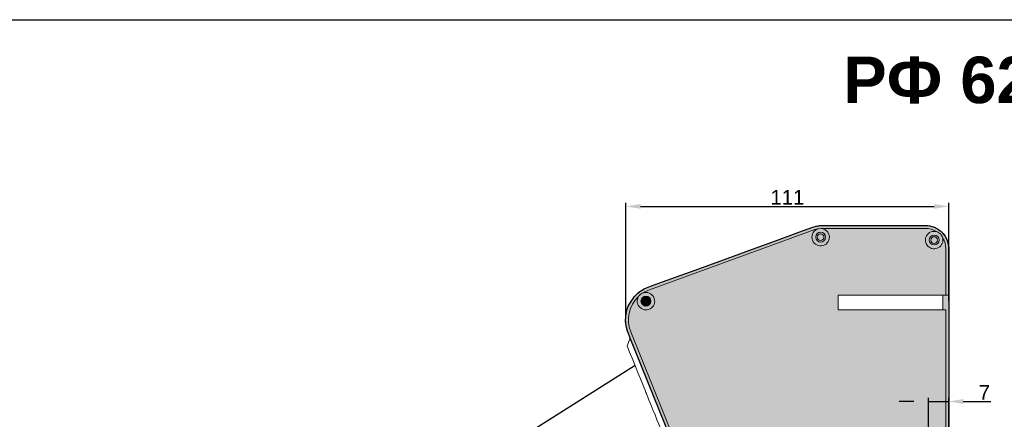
# Model space of a CAD drawing. Header units: millimetres. Extents: x 1690 to 10670, y 1931 to 4673.
# Tile 32 of 48: x 5072 to 5410, y 3459 to 3596. Entities that reach past the tile are written whole.
import ezdxf

# ---------------------------------------------------------------- set-up
doc = ezdxf.new("R2010")
doc.units = ezdxf.units.MM
doc.styles.get("Standard").update_dxf_attribs({"font": 'arial.ttf'})
doc.dimstyles.new('ISO-25', dxfattribs={"dimtxt": 2.5, "dimasz": 2.5, "dimexe": 1.25, "dimexo": 0.625, "dimtad": 1, "dimdec": 0, "dimtxsty": 'Standard', "dimcen": 2.5, "dimadec": 0, "dimazin": 0, "dimtfac": 1, "dimtdec": 0, "dimtmove": 0, "dimatfit": 3, "dimfxl": 0, "dimarcsym": 0})

# ---------------------------------------------------------------- blocks, each defined once
blk = doc.blocks.new('*D62')
at = {"color": 0, "lineweight": -2, "transparency": 16777216}
for p, q in [((5280.016167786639, 3495.754712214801), (5280.016167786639, 3533.493590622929)), ((5285.016167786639, 3532.243590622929), (5385.868584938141, 3532.243590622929)), ((5390.868584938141, 3499.865704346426), (5390.868584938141, 3533.493590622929))]:
    blk.add_line(p, q, dxfattribs=at)
at = {"color": 0, "transparency": 16777216}
for points in [[(5285.016167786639, 3533.076923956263), (5285.016167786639, 3531.410257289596), (5280.016167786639, 3532.243590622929)], [(5385.868584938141, 3533.076923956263), (5385.868584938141, 3531.410257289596), (5390.868584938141, 3532.243590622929)]]:
    blk.add_solid(points, dxfattribs=at)
at = {"layer": 'Defpoints', "color": 0, "transparency": 16777216}
for p in [(5390.868584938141, 3532.243590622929), (5390.868584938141, 3499.240704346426), (5280.016167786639, 3495.129712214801)]:
    blk.add_point(p, dxfattribs=at)
at = {"color": 0, "transparency": 16777216, "insert": (5335.44237636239, 3535.378822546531), "char_height": 5, "attachment_point": 5}
blk.add_mtext('111', dxfattribs=at)
blk = doc.blocks.new('*D66')
at = {"color": 0, "lineweight": -2, "transparency": 16777216}
for p, q in [((5378.868584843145, 3465.18006719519), (5373.868584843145, 3465.18006719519)), ((5383.868584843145, 3431.303015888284), (5383.868584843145, 3466.43006719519)), ((5383.868584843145, 3465.18006719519), (5390.86858493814, 3465.18006719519)), ((5390.86858493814, 3432.723174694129), (5390.86858493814, 3466.43006719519)), ((5395.86858493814, 3465.18006719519), (5405.355283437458, 3465.18006719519))]:
    blk.add_line(p, q, dxfattribs=at)
at = {"color": 0, "transparency": 16777216}
for points in [[(5378.868584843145, 3466.013400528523), (5378.868584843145, 3464.346733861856), (5383.868584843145, 3465.18006719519)], [(5395.86858493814, 3466.013400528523), (5395.86858493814, 3464.346733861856), (5390.86858493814, 3465.18006719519)]]:
    blk.add_solid(points, dxfattribs=at)
at = {"layer": 'Defpoints', "color": 0, "transparency": 16777216}
for p in [(5390.86858493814, 3465.18006719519), (5383.868584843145, 3430.678015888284), (5390.86858493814, 3432.098174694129)]:
    blk.add_point(p, dxfattribs=at)
at = {"color": 0, "transparency": 16777216, "insert": (5403.111934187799, 3468.30506719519), "char_height": 5, "attachment_point": 5}
blk.add_mtext('7', dxfattribs=at)

msp = doc.modelspace()

# ---------------------------------------------------------------- hatches: boundary and pattern name
h = msp.add_hatch(color=254)
h.dxf.hatch_style = 1
h.paths.add_polyline_path([(5339.868584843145, 3433.678015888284, 1), (5351.868584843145, 3433.678015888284, 1)], flags=16)
h.paths.add_polyline_path([(5389.868584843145, 3448.678015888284), (5389.868584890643, 3496.678021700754), (5388.868584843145, 3496.678021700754), (5352.868586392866, 3496.678021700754), (5352.868586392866, 3501.678016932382), (5388.868584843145, 3501.678016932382), (5389.868584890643, 3501.678016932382), (5389.868584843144, 3517.678015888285, 0.1429844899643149), (5388.769105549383, 3521.444161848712, -3.705678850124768), (5386.634730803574, 3523.578536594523, 0.1429844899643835), (5382.868584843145, 3524.678015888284), (5347.279201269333, 3524.678015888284, 0.008861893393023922), (5347.031126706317, 3524.673618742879), (5347.03106678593, 3524.673612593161, -12.75547899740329), (5346.100928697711, 3524.578137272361, 0.04501443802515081), (5344.88505855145, 3524.255863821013), (5288.096005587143, 3503.58633303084, 0.05385768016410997), (5285.976308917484, 3502.542251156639, -5.505529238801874), (5284.311159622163, 3501.246319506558, 0.3087822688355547), (5281.67209519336, 3489.126554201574), (5310.185178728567, 3418.554198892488), (5310.186810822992, 3418.550159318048, -0.09665535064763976), (5309.966728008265, 3419.678015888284, -1), (5315.966728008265, 3419.678015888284, -0.8237270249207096), (5310.186810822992, 3418.550159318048), (5312.921974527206, 3411.780383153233, -0.0961182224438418), (5313.868581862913, 3406.91929900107), (5313.868584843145, 3320.678015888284, -0.6681783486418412), (5318.989903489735, 3322.799337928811), (5315.540111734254, 3326.506488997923, -0.1768172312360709), (5314.383144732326, 3328.99389048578, 6.180151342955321), (5314.368582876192, 3330.318322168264), (5314.368582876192, 3399.678018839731), (5314.368584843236, 3399.678048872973, -0.8387390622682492), (5326.005012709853, 3401.734877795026), (5348.627355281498, 3339.580508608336, -0.0874886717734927), (5348.868584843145, 3338.212427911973), (5348.868584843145, 3273.678015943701, -0.4141061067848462), (5344.870052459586, 3269.678016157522), (5318.370052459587, 3269.678016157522, -0.4143210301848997), (5314.368584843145, 3273.678015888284), (5314.368584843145, 3286.678015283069, -0.02007202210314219), (5314.381466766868, 3286.998779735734, 2.388440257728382), (5315.71970291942, 3289.675252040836, -0.1829455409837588), (5318.368584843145, 3290.678015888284), (5314.868583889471, 3290.678017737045), (5313.868581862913, 3290.678017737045), (5313.868581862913, 3272.686818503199, -0.2984009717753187), (5306.068584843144, 3260.763319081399, 0.2984468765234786), (5301.86858734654, 3254.341793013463), (5301.86858734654, 3229.674140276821, -2.415787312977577), (5304.869696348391, 3226.678016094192), (5367.868585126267, 3226.678016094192), (5367.868585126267, 3227.678015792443), (5367.868585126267, 3249.675887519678, -0.4142914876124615), (5375.868584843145, 3257.678015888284), (5375.868584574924, 3257.678016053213), (5388.868584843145, 3257.678016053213), (5389.868584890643, 3257.678016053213), (5389.868584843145, 3268.678015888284, -1), (5383.868584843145, 3268.678015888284, -1), (5389.868584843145, 3268.678015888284), (5389.868584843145, 3396.678015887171, -1), (5383.868584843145, 3396.678015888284, -1), (5389.868584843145, 3396.678015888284), (5389.868584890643, 3415.678021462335), (5388.868584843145, 3415.678021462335), (5375.878028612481, 3415.678021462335, -0.414481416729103), (5367.868585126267, 3423.675887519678), (5367.868585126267, 3437.675887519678, -0.4142914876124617), (5375.868584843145, 3445.678015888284), (5375.868584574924, 3445.678022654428), (5386.874956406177, 3445.678022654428, -2.417843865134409)])
h.paths.add_polyline_path([(5383.858732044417, 3439.67801049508), (5386.868584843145, 3439.678015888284, 0.4142135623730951), (5388.868584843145, 3441.678015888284), (5388.868584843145, 3445.678022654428), (5375.868584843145, 3445.678015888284, 0.4142914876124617), (5367.868585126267, 3437.675887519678), (5367.868585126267, 3423.675887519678, 0.414481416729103), (5375.878028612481, 3415.678021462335), (5388.868584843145, 3415.678021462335), (5388.868584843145, 3419.678015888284, 0.4142135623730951), (5386.868584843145, 3421.678015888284), (5383.875716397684, 3421.678018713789, -0.9998488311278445)], flags=17)
h.paths.add_polyline_path([(5386.875190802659, 3437.678021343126), (5383.868584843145, 3437.678015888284, 1.000701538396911), (5383.878402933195, 3423.678022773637), (5386.868584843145, 3423.678015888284, -0.4142135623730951), (5390.868584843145, 3419.678015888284), (5390.868584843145, 3441.678015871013, -0.4137299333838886)], flags=17)
h.paths.add_polyline_path([(5380.568584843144, 3430.678015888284, -1), (5387.168584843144, 3430.678015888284, -1)], flags=16)
h.paths.add_polyline_path([(5386.868584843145, 3423.678015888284), (5383.878386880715, 3423.678022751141, -1.000700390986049), (5383.868584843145, 3437.678015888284), (5386.87519807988, 3437.678021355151, 0.4137294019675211), (5390.868584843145, 3441.678015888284), (5390.86858493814, 3501.678016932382), (5389.868584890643, 3501.678016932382), (5388.868584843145, 3501.678016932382), (5388.868584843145, 3496.678021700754), (5389.868584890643, 3496.678021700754), (5389.868584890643, 3448.67801383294), (5389.868584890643, 3445.678022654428), (5388.868584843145, 3445.678022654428), (5388.868584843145, 3441.678015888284, -0.4142135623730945), (5386.868584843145, 3439.678015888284), (5383.858715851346, 3439.678010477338, 0.9998484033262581), (5383.875724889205, 3421.678018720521), (5386.868584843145, 3421.678015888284, -0.4142135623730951), (5388.868584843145, 3419.678015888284), (5388.868584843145, 3415.678021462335), (5389.868584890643, 3415.678021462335), (5390.86858493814, 3415.678021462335), (5390.868584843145, 3419.678015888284, 0.4142135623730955)])
h.paths.add_polyline_path([(5386.874956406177, 3445.678022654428, 0.4135916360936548), (5389.868584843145, 3448.678015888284, 2.417843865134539)], flags=17)
h.paths.add_polyline_path([(5388.568584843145, 3448.678015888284, -1), (5385.168584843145, 3448.678015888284, -1)], flags=0)
h.paths.add_polyline_path([(5388.018584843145, 3448.678015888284, -1), (5385.718584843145, 3448.678015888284, -1)], flags=0)
h.paths.add_polyline_path([(5389.868584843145, 3448.678015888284, -0.4135916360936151), (5386.874956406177, 3445.678022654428), (5388.868584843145, 3445.678022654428), (5389.868584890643, 3445.678022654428)], flags=17)
h.paths.add_polyline_path([(5385.168584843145, 3448.678015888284, 1), (5388.568584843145, 3448.678015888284, 1)], flags=16)
h.paths.add_polyline_path([(5385.718584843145, 3448.678015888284, 1), (5388.018584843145, 3448.678015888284, 1)], flags=0)
h.paths.add_polyline_path([(5294.990769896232, 3453.492194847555), (5291.085406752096, 3455.149915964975), (5289.231039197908, 3454.400700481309), (5293.695963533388, 3443.349626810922), (5293.747059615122, 3443.223145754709), (5294.148370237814, 3442.22987905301), (5294.281117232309, 3441.901308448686), (5301.967665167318, 3422.876459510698), (5299.757353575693, 3417.669293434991), (5302.723854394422, 3410.326939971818), (5303.061484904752, 3409.491282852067), (5303.309008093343, 3408.878636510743), (5312.868587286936, 3385.217857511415), (5312.868584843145, 3406.910496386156, 0.09646156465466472), (5311.991715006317, 3411.413381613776)], flags=17)
h.paths.add_polyline_path([(5309.966728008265, 3419.678015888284, 0.09665535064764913), (5310.186810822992, 3418.550159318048, 0.8237270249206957), (5315.966728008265, 3419.678015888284, 1)], flags=17)
h.paths.add_polyline_path([(5314.666728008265, 3419.678015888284, -1), (5311.266728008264, 3419.678015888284, -1)], flags=0)
h.paths.add_polyline_path([(5314.116728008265, 3419.678015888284, -1), (5311.816728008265, 3419.678015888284, -1)], flags=0)
h.paths.add_polyline_path([(5326.005012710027, 3401.734877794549, 0.7845060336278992), (5314.419836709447, 3400.46057300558), (5314.419835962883, 3400.460561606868, -5.725141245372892), (5314.368582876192, 3399.037709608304), (5314.368582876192, 3365.318322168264, -6.403188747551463), (5314.368582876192, 3364.037709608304), (5314.368582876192, 3330.318322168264, -6.180151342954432), (5314.383144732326, 3328.99389048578, 0.1768216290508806), (5315.540159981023, 3326.506440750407), (5320.200413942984, 3321.84619087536, 0.198599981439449), (5323.025439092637, 3320.678015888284), (5327.868584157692, 3320.678015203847), (5329.429305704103, 3320.524294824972), (5330.318579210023, 3320.29362529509), (5330.84594511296, 3321.812696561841), (5330.845946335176, 3321.812696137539, -0.414021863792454), (5332.753999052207, 3322.738109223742), (5332.849394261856, 3322.704990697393), (5333.630336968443, 3324.954485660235), (5332.497324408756, 3326.264557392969), (5334.958862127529, 3333.354984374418), (5342.330123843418, 3334.768441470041), (5345.418717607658, 3331.197188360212, -0.5537959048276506), (5348.868584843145, 3330.318328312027), (5348.868584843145, 3338.212427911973, 0.08748867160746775), (5348.6273552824, 3339.580508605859)], flags=17)
h.paths.add_polyline_path([(5326.005012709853, 3401.734877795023), (5348.627354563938, 3339.580510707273), (5348.6273552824, 3339.580508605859), (5326.005012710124, 3401.734877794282, 0.7845060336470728), (5314.419836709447, 3400.460573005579), (5314.419835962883, 3400.460561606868, -5.725141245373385), (5314.368582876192, 3399.037709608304), (5314.368582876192, 3399.678018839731), (5314.368584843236, 3399.678048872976, -0.8387390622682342)], flags=16)
h.paths.add_polyline_path([(5314.368582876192, 3365.318322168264), (5314.368582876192, 3364.037709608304, 6.403188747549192)], flags=16)
h.paths.add_polyline_path([(5317.568584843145, 3364.678015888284, -1), (5315.168584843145, 3364.678015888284, -1)], flags=0)
h.paths.add_polyline_path([(5317.168584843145, 3364.678015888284, -1), (5315.568584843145, 3364.678015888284, -1)], flags=0)
h.paths.add_polyline_path([(5311.266728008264, 3419.678015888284, 1), (5314.666728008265, 3419.678015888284, 1)], flags=16)
h.paths.add_polyline_path([(5311.816728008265, 3419.678015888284, 1), (5314.116728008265, 3419.678015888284, 1)], flags=0)
h.paths.add_polyline_path([(5348.868584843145, 3329.037703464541, -0.3463030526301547), (5346.716345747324, 3327.58354142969), (5344.778306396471, 3322.001044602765), (5343.077245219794, 3321.674865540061), (5342.296301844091, 3319.425371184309), (5342.390781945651, 3319.392569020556, -0.4142112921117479), (5343.315865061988, 3317.483593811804), (5343.315865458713, 3317.483593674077), (5339.609890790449, 3306.80858805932), (5339.441828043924, 3306.866933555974), (5338.946695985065, 3307.038825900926), (5338.098384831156, 3307.333327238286), (5337.67203434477, 3306.105226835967), (5338.260240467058, 3305.901025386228), (5338.773052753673, 3305.722993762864), (5338.947366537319, 3305.662480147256), (5338.422625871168, 3304.150973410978), (5338.248312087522, 3304.211487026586), (5337.735503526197, 3304.389518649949), (5336.91399878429, 3304.674711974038), (5335.868585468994, 3305.037643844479), (5335.868584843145, 3298.678015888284, -0.4140144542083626), (5327.874023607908, 3290.678017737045), (5318.368584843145, 3290.678015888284, 0.1829455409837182), (5315.719702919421, 3289.675252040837, -2.388440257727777), (5314.381466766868, 3286.998779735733, 0.02007198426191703), (5314.368584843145, 3286.678015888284), (5314.368584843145, 3277.318328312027, -6.403124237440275), (5314.368584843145, 3276.037703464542), (5314.368584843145, 3273.678015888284, 0.4143210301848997), (5318.370052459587, 3269.678016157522), (5325.228271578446, 3269.678016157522, -6.403115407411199), (5326.508898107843, 3269.678016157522), (5343.228271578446, 3269.678016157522, -6.403115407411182), (5344.508898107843, 3269.678016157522), (5344.870052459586, 3269.678016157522, 0.4141061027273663), (5348.868584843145, 3273.678015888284), (5348.868584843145, 3287.03770346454, -6.403124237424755), (5348.868584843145, 3288.318328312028)], flags=17)
h.paths.add_polyline_path([(5343.315865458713, 3317.483593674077), (5343.147798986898, 3317.541939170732), (5342.652666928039, 3317.713831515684), (5341.857160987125, 3317.99000218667), (5340.804166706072, 3318.355564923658), (5339.550446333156, 3318.790805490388), (5338.163595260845, 3319.272276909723), (5336.718376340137, 3319.77399900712), (5335.292700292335, 3320.268941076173), (5333.963427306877, 3320.730422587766), (5332.802217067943, 3321.133551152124), (5331.871673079, 3321.456600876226), (5331.221960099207, 3321.682159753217), (5330.888103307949, 3321.798060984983), (5330.845944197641, 3321.812693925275), (5330.318579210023, 3320.29362529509), (5327.139974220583, 3311.137691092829), (5327.515985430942, 3311.00715413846), (5328.165698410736, 3310.781595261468), (5329.096242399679, 3310.458545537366), (5330.257452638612, 3310.055416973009), (5331.586725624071, 3309.593935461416), (5333.012401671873, 3309.098993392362), (5334.45762059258, 3308.597263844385), (5335.844471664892, 3308.115799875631), (5337.098192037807, 3307.6805593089), (5338.151186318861, 3307.314996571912), (5338.946695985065, 3307.038825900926), (5339.441828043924, 3306.866933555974), (5339.609890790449, 3306.80858805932)], flags=16)
edge = h.paths.add_edge_path(flags=16)
edge.add_ellipse((5339.868584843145, 3327.678015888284), major_axis=(4.723454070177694, -1.639811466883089), ratio=0.8000000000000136, start_angle=0, end_angle=180, ccw=False)
edge.add_line((5335.145127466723, 3329.317819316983), (5332.849394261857, 3322.704990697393))
edge.add_line((5332.849394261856, 3322.704990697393), (5333.153795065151, 3322.599311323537))
edge.add_line((5333.153795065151, 3322.599311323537), (5333.83553064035, 3322.362643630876))
edge.add_line((5333.83553064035, 3322.362643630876), (5334.794446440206, 3322.029736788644))
edge.add_line((5334.794446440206, 3322.029736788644), (5335.959422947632, 3321.625304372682))
edge.add_line((5335.959422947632, 3321.625304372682), (5337.244063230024, 3321.179320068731))
edge.add_line((5337.244063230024, 3321.179320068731), (5338.55308553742, 3320.724879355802))
edge.add_line((5338.55308553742, 3320.724879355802), (5339.789405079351, 3320.295673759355))
edge.add_line((5339.789405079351, 3320.295673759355), (5340.861338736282, 3319.92353961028))
edge.add_line((5340.861338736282, 3319.92353961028), (5341.689377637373, 3319.636073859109))
edge.add_line((5341.689377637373, 3319.636073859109), (5342.296302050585, 3319.425371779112))
edge.add_line((5342.296302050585, 3319.425371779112), (5343.077245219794, 3321.674865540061))
edge.add_line((5343.077245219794, 3321.674865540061), (5344.592037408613, 3326.038199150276))
edge = h.paths.add_edge_path(flags=17)
edge.add_ellipse((5339.868584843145, 3327.678015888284), major_axis=(4.723454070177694, -1.639811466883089), ratio=0.8000000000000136, start_angle=0, end_angle=180, ccw=False)
edge.add_line((5335.145126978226, 3329.317817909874), (5332.849394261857, 3322.704990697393))
edge.add_line((5332.849394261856, 3322.704990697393), (5333.153795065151, 3322.599311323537))
edge.add_line((5333.153795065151, 3322.599311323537), (5333.83553064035, 3322.362643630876))
edge.add_line((5333.83553064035, 3322.362643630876), (5334.794446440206, 3322.029736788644))
edge.add_line((5334.794446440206, 3322.029736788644), (5335.959422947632, 3321.625304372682))
edge.add_line((5335.959422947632, 3321.625304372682), (5337.244063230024, 3321.179320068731))
edge.add_line((5337.244063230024, 3321.179320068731), (5338.55308553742, 3320.724879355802))
edge.add_line((5338.55308553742, 3320.724879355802), (5339.789405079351, 3320.295673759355))
edge.add_line((5339.789405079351, 3320.295673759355), (5340.861338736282, 3319.92353961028))
edge.add_line((5340.861338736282, 3319.92353961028), (5341.689377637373, 3319.636073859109))
edge.add_line((5341.689377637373, 3319.636073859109), (5342.212110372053, 3319.45460006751))
edge.add_line((5342.212110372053, 3319.45460006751), (5342.296302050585, 3319.425371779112))
edge.add_line((5342.296302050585, 3319.425371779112), (5344.592037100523, 3326.038198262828))
h.paths.add_polyline_path([(5342.212110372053, 3319.45460006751), (5341.689377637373, 3319.636073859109), (5340.861338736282, 3319.92353961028), (5339.789405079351, 3320.295673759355), (5338.55308553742, 3320.724879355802), (5337.244063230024, 3321.179320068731), (5335.959422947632, 3321.625304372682), (5334.794446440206, 3322.029736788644), (5333.83553064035, 3322.362643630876), (5333.153795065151, 3322.599311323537), (5332.849394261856, 3322.704990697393), (5332.753999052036, 3322.738109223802, 0.414022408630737), (5330.845945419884, 3321.812693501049), (5330.888103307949, 3321.798060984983), (5331.221960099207, 3321.682159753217), (5331.871673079, 3321.456600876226), (5332.802217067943, 3321.133551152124), (5333.963427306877, 3320.730422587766), (5335.292700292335, 3320.268941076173), (5336.718376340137, 3319.77399900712), (5338.163595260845, 3319.272276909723), (5339.550446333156, 3318.790805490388), (5340.804166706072, 3318.355564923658), (5341.857160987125, 3317.99000218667), (5342.652666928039, 3317.713831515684), (5343.147798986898, 3317.541939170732), (5343.315865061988, 3317.483593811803, 0.414211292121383), (5342.390781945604, 3319.392569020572), (5342.296301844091, 3319.425371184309)], flags=16)
h.paths.add_polyline_path([(5342.330123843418, 3334.768441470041), (5334.958862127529, 3333.354984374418), (5332.497324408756, 3326.264557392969), (5333.630336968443, 3324.954485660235), (5335.145126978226, 3329.317817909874), (5335.145130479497, 3329.317826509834, -1.000000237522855), (5344.592038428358, 3326.038203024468), (5343.077245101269, 3321.674865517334), (5344.778306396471, 3322.001044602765), (5346.716345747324, 3327.58354142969), (5347.239844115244, 3329.091471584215)], flags=16)
h.paths.add_polyline_path([(5344.592038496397, 3326.038203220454), (5343.077245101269, 3321.674865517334), (5342.296301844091, 3319.425371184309), (5342.390771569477, 3319.392573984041), (5342.390781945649, 3319.392569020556), (5342.296301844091, 3319.425371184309), (5342.212110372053, 3319.45460006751), (5341.689377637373, 3319.636073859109), (5340.861338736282, 3319.92353961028), (5339.789405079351, 3320.295673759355), (5338.55308553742, 3320.724879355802), (5337.244063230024, 3321.179320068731), (5335.959422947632, 3321.625304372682), (5334.794446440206, 3322.029736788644), (5333.83553064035, 3322.362643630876), (5333.153795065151, 3322.599311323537), (5332.849394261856, 3322.704990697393), (5335.145126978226, 3329.317817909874), (5335.145130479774, 3329.317826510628, -1.000000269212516)], flags=17)
h.paths.add_polyline_path([(5343.077245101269, 3321.674865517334), (5344.592038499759, 3326.038203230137, 1.000000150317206), (5335.145130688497, 3329.317827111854), (5332.849394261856, 3322.704990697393), (5333.153795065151, 3322.599311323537), (5333.83553064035, 3322.362643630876), (5334.794446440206, 3322.029736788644), (5335.959422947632, 3321.625304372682), (5337.244063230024, 3321.179320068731), (5338.55308553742, 3320.724879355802), (5339.789405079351, 3320.295673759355), (5340.861338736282, 3319.92353961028), (5341.689377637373, 3319.636073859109), (5342.212110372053, 3319.45460006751), (5342.296302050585, 3319.425371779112)], flags=0)
edge = h.paths.add_edge_path(flags=0)
edge.add_ellipse((5339.868584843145, 3327.678015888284), major_axis=(4.723454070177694, -1.639811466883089), ratio=0.8000000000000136, start_angle=0, end_angle=180, ccw=False)
edge.add_arc((5339.868585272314, 3327.678017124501), 4.999999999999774, 340.8548434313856, 520.8548734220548)
h.paths.add_polyline_path([(5335.145130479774, 3329.317826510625), (5335.145126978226, 3329.317817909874), (5332.849394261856, 3322.704990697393), (5333.153795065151, 3322.599311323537), (5333.83553064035, 3322.362643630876), (5334.794446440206, 3322.029736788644), (5335.959422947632, 3321.625304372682), (5337.244063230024, 3321.179320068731), (5338.55308553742, 3320.724879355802), (5339.789405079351, 3320.295673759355), (5340.861338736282, 3319.92353961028), (5341.689377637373, 3319.636073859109), (5342.212110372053, 3319.45460006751), (5342.296302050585, 3319.425371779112), (5343.077245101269, 3321.674865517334), (5344.592038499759, 3326.038203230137, 1.000000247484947)], flags=16)
h.paths.add_polyline_path([(5348.868584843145, 3330.318328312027, 0.5537959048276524), (5345.418717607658, 3331.197188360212), (5346.008688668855, 3330.515021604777, -0.2024203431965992), (5346.868584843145, 3330.878015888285, -0.9344433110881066), (5347.030693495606, 3328.489015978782), (5346.716345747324, 3327.58354142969, 0.3463030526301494), (5348.868584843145, 3329.037703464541)], flags=16)
h.paths.add_polyline_path([(5327.515985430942, 3311.00715413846), (5328.165698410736, 3310.781595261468), (5329.096242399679, 3310.458545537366), (5330.257452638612, 3310.055416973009), (5331.586725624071, 3309.593935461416), (5333.012401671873, 3309.098993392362), (5334.45762059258, 3308.597263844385), (5335.844471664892, 3308.115799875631), (5337.098192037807, 3307.6805593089), (5338.098384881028, 3307.333327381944), (5337.67203434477, 3306.105226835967), (5338.260240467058, 3305.901025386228), (5338.773052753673, 3305.722993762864), (5338.947366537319, 3305.662480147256), (5338.422625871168, 3304.150973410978), (5338.248312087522, 3304.211487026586), (5337.735503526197, 3304.389518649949), (5336.91399878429, 3304.674711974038), (5335.868585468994, 3305.037643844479), (5335.868584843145, 3298.678015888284), (5335.868585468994, 3298.678015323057), (5335.868585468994, 3305.037643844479), (5335.831541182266, 3305.050504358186), (5334.551039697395, 3305.495050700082), (5333.14691445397, 3305.982512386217), (5331.700767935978, 3306.48456230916), (5330.296642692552, 3306.972023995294), (5329.016141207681, 3307.416562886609), (5327.933683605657, 3307.792355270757), (5327.11217886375, 3308.077548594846), (5326.599366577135, 3308.25558021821), (5326.425052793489, 3308.316093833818), (5326.94979345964, 3309.827600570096), (5327.124107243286, 3309.767086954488), (5327.636919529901, 3309.589055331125), (5328.040490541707, 3309.44895174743, 0.2925577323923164), (5319.868584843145, 3314.678015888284), (5316.871452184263, 3314.678017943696, -0.4146335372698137), (5314.868584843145, 3316.678015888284), (5314.868583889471, 3316.678014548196), (5314.868583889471, 3318.441948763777, -0.2134216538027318), (5313.868584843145, 3320.678015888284), (5313.868581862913, 3320.678015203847), (5313.868584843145, 3320.678015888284, -0.6681783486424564), (5318.989903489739, 3322.799337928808), (5315.540111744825, 3326.506488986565), (5320.200413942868, 3321.846190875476, 0.1985999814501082), (5323.025439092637, 3320.678015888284), (5327.868584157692, 3320.678015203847), (5329.429305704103, 3320.524294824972), (5330.318579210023, 3320.29362529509), (5327.139974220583, 3311.137691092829)], flags=17)
h = msp.add_hatch(color=254)
h.dxf.hatch_style = 1
h.paths.add_polyline_path([(5351.868584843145, 3433.678015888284, 1), (5339.868584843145, 3433.678015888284, 1)])
h.paths.add_polyline_path([(5383.868584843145, 3396.678015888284, 1), (5389.868584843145, 3396.678015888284, 1)])
h.paths.add_polyline_path([(5388.018584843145, 3396.678015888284, -1), (5385.718584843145, 3396.678015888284, -1)], flags=0)
h.paths.add_polyline_path([(5385.718584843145, 3396.678015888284, 1), (5388.018584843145, 3396.678015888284, 1)], flags=16)
edge = h.paths.add_edge_path()
edge.add_spline(control_points=[(5386.634730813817, 3523.578521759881), (5386.793271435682, 3523.528309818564), (5387.220335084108, 3523.393053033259), (5387.869148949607, 3522.968615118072), (5388.473317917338, 3522.277100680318), (5388.670574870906, 3521.72162918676), (5388.769105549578, 3521.444168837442)], knot_values=[0, 0, 0, 0, 0.1613868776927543, 0.4347306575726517, 0.7176455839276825, 1, 1, 1, 1], degree=3, periodic=0)
edge.add_arc((5385.868584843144, 3520.678015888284), 3.000000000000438, 75.20879646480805, 374.7967447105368)
h.paths.add_polyline_path([(5387.018584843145, 3520.678015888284, -1), (5384.718584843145, 3520.678015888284, -1)], flags=16)
h.paths.add_polyline_path([(5347.03106678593, 3524.673612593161), (5346.101014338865, 3524.578159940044, 12.75668764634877)])
h.paths.add_polyline_path([(5345.718584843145, 3521.678015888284, -1), (5348.018584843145, 3521.678015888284, -1)], flags=16)
edge = h.paths.add_edge_path()
edge.add_ellipse((5339.868584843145, 3327.678015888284), major_axis=(4.723454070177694, -1.639811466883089), ratio=0.8000000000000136, start_angle=0, end_angle=180, ccw=False)
edge.add_line((5335.145127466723, 3329.317819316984), (5332.849394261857, 3322.704990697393))
edge.add_line((5332.849394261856, 3322.704990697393), (5333.153795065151, 3322.599311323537))
edge.add_line((5333.153795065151, 3322.599311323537), (5333.83553064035, 3322.362643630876))
edge.add_line((5333.83553064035, 3322.362643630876), (5334.794446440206, 3322.029736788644))
edge.add_line((5334.794446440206, 3322.029736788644), (5335.959422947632, 3321.625304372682))
edge.add_line((5335.959422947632, 3321.625304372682), (5337.244063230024, 3321.179320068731))
edge.add_line((5337.244063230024, 3321.179320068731), (5338.55308553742, 3320.724879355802))
edge.add_line((5338.55308553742, 3320.724879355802), (5339.789405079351, 3320.295673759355))
edge.add_line((5339.789405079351, 3320.295673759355), (5340.861338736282, 3319.92353961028))
edge.add_line((5340.861338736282, 3319.92353961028), (5341.689377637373, 3319.636073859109))
edge.add_line((5341.689377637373, 3319.636073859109), (5342.296302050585, 3319.425371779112))
edge.add_line((5342.296302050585, 3319.425371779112), (5344.592037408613, 3326.038199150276))
h.paths.add_polyline_path([(5319.863298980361, 3312.678013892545), (5316.868584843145, 3312.678015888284, -0.4138898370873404), (5312.868587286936, 3316.673594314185), (5312.868587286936, 3294.673594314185, -0.4143816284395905), (5316.866458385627, 3298.678015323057), (5319.868584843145, 3298.678015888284, 1.000377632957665)])
h.paths.add_polyline_path([(5316.568584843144, 3305.678015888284, -1), (5323.168584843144, 3305.678015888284, -1)], flags=16)
h.paths.add_polyline_path([(5335.868584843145, 3298.678015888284), (5335.868585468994, 3305.037643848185), (5334.551039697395, 3305.495050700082), (5333.14691445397, 3305.982512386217), (5331.700767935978, 3306.48456230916), (5330.296642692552, 3306.972023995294), (5329.016141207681, 3307.416562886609), (5328.674919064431, 3307.535023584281, -0.4762374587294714), (5319.875724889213, 3296.678018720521), (5316.868584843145, 3296.678015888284, 0.4142135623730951), (5314.868584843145, 3294.678015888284), (5314.868583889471, 3290.678017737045), (5327.874023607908, 3290.678017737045, 0.414014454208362)])
h = msp.add_hatch(color=254)
h.dxf.hatch_style = 1
h.paths.add_polyline_path([(5344.88505855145, 3524.255863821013), (5313.893993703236, 3512.976035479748), (5313.55197089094, 3513.915734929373), (5323.4675850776, 3517.524724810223), (5331.689368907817, 3520.517210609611), (5339.436367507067, 3523.336888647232), (5344.226853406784, 3525.080483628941), (5344.54303856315, 3525.195556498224, -0.08709193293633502), (5347.266600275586, 3525.678005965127), (5382.868584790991, 3525.678005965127), (5383.094627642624, 3525.674821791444), (5383.718699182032, 3525.632719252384), (5384.267567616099, 3525.554744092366), (5384.766929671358, 3525.449520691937), (5385.107914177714, 3525.358211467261), (5385.676733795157, 3525.168963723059), (5386.357318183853, 3524.877233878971), (5386.764018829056, 3524.665547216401), (5386.999535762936, 3524.528946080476), (5387.267201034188, 3524.36024422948), (5387.601243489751, 3524.127972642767), (5387.9727625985, 3523.838159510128), (5388.150873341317, 3523.686129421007), (5388.481167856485, 3523.378797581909), (5388.947306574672, 3522.878894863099), (5389.315511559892, 3522.414801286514), (5389.610668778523, 3521.984325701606), (5390.354936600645, 3520.49839482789), (5390.662053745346, 3519.48407304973), (5390.792451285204, 3518.77907928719), (5390.855257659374, 3518.13959722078), (5390.86632110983, 3517.868317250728), (5390.86858493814, 3517.601696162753), (5390.86858493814, 3415.678021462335), (5390.86858493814, 3257.678016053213), (5389.868584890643, 3257.678016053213), (5389.868584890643, 3415.678021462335), (5390.86858493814, 3415.678021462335), (5390.86858493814, 3517.601696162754), (5390.86632110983, 3517.868317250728), (5390.855257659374, 3518.13959722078), (5390.792451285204, 3518.77907928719), (5390.662053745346, 3519.48407304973), (5390.354936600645, 3520.49839482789), (5389.610668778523, 3521.984325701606), (5389.315511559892, 3522.414801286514), (5388.947306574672, 3522.878894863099), (5388.481167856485, 3523.378797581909), (5388.150873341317, 3523.686129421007), (5387.9727625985, 3523.838159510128), (5387.601243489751, 3524.127972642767), (5387.267201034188, 3524.36024422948), (5386.999535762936, 3524.528946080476), (5386.764018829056, 3524.665547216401), (5386.357318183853, 3524.877233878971), (5385.676733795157, 3525.168963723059), (5385.107914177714, 3525.358211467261), (5384.766929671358, 3525.449520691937), (5384.267567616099, 3525.554744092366), (5383.718699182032, 3525.632719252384), (5383.094627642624, 3525.674821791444), (5358.316502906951, 3525.677032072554), (5358.316502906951, 3524.678018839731), (5347.279200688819, 3524.678015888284, 0.008861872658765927), (5347.031126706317, 3524.673618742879), (5347.03106678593, 3524.673612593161, -12.75547899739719), (5346.100928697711, 3524.57813727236, 0.04501443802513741)])
h.paths.add_polyline_path([(5345.718584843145, 3521.678015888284, -1), (5348.018584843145, 3521.678015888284, -1)], flags=16)
h = msp.add_hatch(color=254)
h.dxf.hatch_style = 1
edge = h.paths.add_edge_path()
edge.add_line((5385.107914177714, 3525.358211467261), (5384.766929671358, 3525.449520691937))
edge.add_line((5384.766929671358, 3525.449520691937), (5384.267567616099, 3525.554744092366))
edge.add_line((5384.267567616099, 3525.554744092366), (5383.718699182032, 3525.632719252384))
edge.add_line((5383.718699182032, 3525.632719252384), (5383.094627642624, 3525.674821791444))
edge.add_line((5383.094627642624, 3525.674821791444), (5358.316502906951, 3525.677032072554))
edge.add_line((5358.316502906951, 3525.677032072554), (5358.316502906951, 3524.678018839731))
edge.add_line((5358.316502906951, 3524.678018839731), (5382.868584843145, 3524.678015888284))
edge.add_arc((5382.868584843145, 3517.678015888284), 7.000000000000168, 57.45053180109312, 90, ccw=False)
edge.add_spline(control_points=[(5386.634730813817, 3523.578521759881), (5386.793271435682, 3523.528309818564), (5387.220335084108, 3523.393053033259), (5387.869148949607, 3522.968615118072), (5388.473317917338, 3522.277100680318), (5388.670574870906, 3521.72162918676), (5388.769105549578, 3521.444168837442)], knot_values=[0, 0, 0, 0, 0.1613868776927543, 0.4347306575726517, 0.7176455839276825, 1, 1, 1, 1], degree=3, periodic=0)
edge.add_arc((5382.868584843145, 3517.678015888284), 7.000000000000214, 0, 32.54892366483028, ccw=False)
edge.add_line((5389.868584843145, 3517.678015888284), (5389.868584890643, 3517.678019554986))
edge.add_line((5389.868584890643, 3517.678019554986), (5389.868584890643, 3501.678016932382))
edge.add_line((5389.868584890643, 3501.678016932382), (5390.86858493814, 3501.678016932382))
edge.add_line((5390.86858493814, 3501.678016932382), (5390.86858493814, 3517.601696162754))
edge.add_line((5390.86858493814, 3517.601696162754), (5390.86632110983, 3517.868317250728))
edge.add_line((5390.86632110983, 3517.868317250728), (5390.855257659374, 3518.13959722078))
edge.add_line((5390.855257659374, 3518.13959722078), (5390.792451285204, 3518.77907928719))
edge.add_line((5390.792451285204, 3518.77907928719), (5390.662053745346, 3519.48407304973))
edge.add_line((5390.662053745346, 3519.48407304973), (5390.354936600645, 3520.49839482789))
edge.add_line((5390.354936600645, 3520.49839482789), (5389.610668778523, 3521.984325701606))
edge.add_line((5389.610668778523, 3521.984325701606), (5389.315511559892, 3522.414801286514))
edge.add_line((5389.315511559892, 3522.414801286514), (5388.947306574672, 3522.878894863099))
edge.add_line((5388.947306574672, 3522.878894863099), (5388.481167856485, 3523.378797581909))
edge.add_line((5388.481167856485, 3523.378797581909), (5388.150873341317, 3523.686129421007))
edge.add_line((5388.150873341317, 3523.686129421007), (5387.9727625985, 3523.838159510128))
edge.add_line((5387.9727625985, 3523.838159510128), (5387.601243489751, 3524.127972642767))
edge.add_line((5387.601243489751, 3524.127972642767), (5387.267201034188, 3524.36024422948))
edge.add_line((5387.267201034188, 3524.36024422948), (5386.999535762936, 3524.528946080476))
edge.add_line((5386.999535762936, 3524.528946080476), (5386.764018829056, 3524.665547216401))
edge.add_line((5386.764018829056, 3524.665547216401), (5386.357318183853, 3524.877233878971))
edge.add_line((5386.357318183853, 3524.877233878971), (5385.676733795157, 3525.168963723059))
edge.add_line((5385.676733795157, 3525.168963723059), (5385.107914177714, 3525.358211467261))
h = msp.add_hatch(color=254)
h.dxf.hatch_style = 1
h.paths.add_polyline_path([(5285.718584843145, 3499.678015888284, 1), (5288.018584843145, 3499.678015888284, 1)], flags=0)
h.paths.add_polyline_path([(5285.168584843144, 3499.678015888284, 1), (5288.568584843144, 3499.678015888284, 1)], flags=16)
h.paths.add_polyline_path([(5288.018584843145, 3499.678015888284, -1), (5285.718584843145, 3499.678015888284, -1)], flags=0)
edge = h.paths.add_edge_path()
edge.add_spline(control_points=[(5284.311160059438, 3501.246330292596), (5284.404464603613, 3501.382689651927), (5284.650822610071, 3501.742728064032), (5285.213941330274, 3502.236784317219), (5285.722303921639, 3502.440479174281), (5285.976305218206, 3502.542254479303)], knot_values=[0, 0, 0, 0, 0.2337318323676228, 0.6171372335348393, 1, 1, 1, 1], degree=3, periodic=0)
edge.add_arc((5286.868584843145, 3499.678015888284), 3.000000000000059, 148.479813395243, 467.30408221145)
h.paths.add_polyline_path([(5288.568584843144, 3499.678015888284, -1), (5285.168584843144, 3499.678015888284, -1)], flags=0)
h.paths.add_polyline_path([(5348.018584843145, 3521.678015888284, 1), (5345.718584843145, 3521.678015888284, 1)])
h.paths.add_polyline_path([(5387.018584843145, 3520.678015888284, 1), (5384.718584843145, 3520.678015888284, 1)])
h = msp.add_hatch(color=254)
h.dxf.hatch_style = 1
edge = h.paths.add_edge_path()
edge.add_line((5313.893992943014, 3512.976037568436), (5313.55197089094, 3513.915734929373))
edge.add_line((5313.55197089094, 3513.915734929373), (5312.573681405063, 3513.559666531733))
edge.add_line((5312.573681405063, 3513.559666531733), (5302.188823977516, 3509.779886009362))
edge.add_line((5302.188823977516, 3509.779886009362), (5298.64831049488, 3508.491243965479))
edge.add_line((5298.64831049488, 3508.491243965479), (5292.572869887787, 3506.279963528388))
edge.add_line((5292.572869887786, 3506.279963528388), (5288.822845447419, 3504.915065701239))
edge.add_line((5288.822845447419, 3504.915065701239), (5287.064461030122, 3504.249870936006))
edge.add_line((5287.064461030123, 3504.249870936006), (5286.304436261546, 3503.885528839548))
edge.add_line((5286.304436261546, 3503.885528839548), (5285.397294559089, 3503.359052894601))
edge.add_line((5285.397294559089, 3503.359052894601), (5284.481692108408, 3502.710435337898))
edge.add_line((5284.481692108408, 3502.710435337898), (5282.902933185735, 3501.229522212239))
edge.add_line((5282.902933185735, 3501.229522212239), (5280.906039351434, 3498.13432968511))
edge.add_line((5280.906039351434, 3498.13432968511), (5280.393365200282, 3496.763380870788))
edge.add_arc((5291.868584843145, 3493.253489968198), 12.00000000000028, 162.9928579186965, 174.6961390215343)
edge.add_line((5279.919963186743, 3494.362742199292), (5279.87681660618, 3492.809086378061))
edge.add_line((5279.87681660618, 3492.809086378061), (5280.05180711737, 3491.164527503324))
edge.add_line((5280.05180711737, 3491.164527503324), (5280.168108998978, 3490.589120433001))
edge.add_line((5280.168108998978, 3490.589120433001), (5280.52210283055, 3489.347424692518))
edge.add_line((5280.52210283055, 3489.347424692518), (5280.847742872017, 3488.497413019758))
edge.add_line((5280.847742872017, 3488.497413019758), (5281.491589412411, 3486.903837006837))
edge.add_line((5281.491589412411, 3486.903837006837), (5286.339034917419, 3474.905989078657))
edge.add_line((5286.339034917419, 3474.905989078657), (5287.266224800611, 3475.280598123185))
edge.add_line((5287.26622480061, 3475.280598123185), (5281.672095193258, 3489.126554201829))
edge.add_arc((5291.868584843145, 3493.253489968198), 10.99999999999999, 133.396291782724, 202.0351898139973, ccw=False)
edge.add_spline(control_points=[(5284.311160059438, 3501.246330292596), (5284.404464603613, 3501.382689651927), (5284.650822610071, 3501.742728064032), (5285.213941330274, 3502.236784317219), (5285.722303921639, 3502.440479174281), (5285.976305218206, 3502.542254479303)], knot_values=[0, 0, 0, 0, 0.2337318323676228, 0.6171372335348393, 1, 1, 1, 1], degree=3, periodic=0)
edge.add_arc((5291.868584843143, 3493.253489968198), 10.99999999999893, 110.05742764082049, 122.3886516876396, ccw=False)
edge.add_line((5288.096004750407, 3503.586332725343), (5313.893992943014, 3512.976037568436))
h = msp.add_hatch(color=254)
h.dxf.hatch_style = 1
h.paths.add_polyline_path([(5309.966728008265, 3419.678015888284, 1), (5315.966728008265, 3419.678015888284, 1)])
h.paths.add_polyline_path([(5314.116728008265, 3419.678015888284, -1), (5311.816728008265, 3419.678015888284, -1)], flags=16)
h.paths.add_polyline_path([(5386.868584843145, 3445.678015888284, 0.4142135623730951), (5389.868584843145, 3448.678015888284, 2.414213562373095)])
h.paths.add_polyline_path([(5388.018584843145, 3448.678015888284, -1), (5385.718584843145, 3448.678015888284, -1)], flags=16)
h.paths.add_polyline_path([(5385.718584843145, 3396.678015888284, 1), (5388.018584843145, 3396.678015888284, 1)])
h.paths.add_polyline_path([(5288.568584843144, 3499.678015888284, 1), (5285.168584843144, 3499.678015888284, 1)], flags=0)
h.paths.add_polyline_path([(5285.718584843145, 3499.678015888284, -1), (5288.018584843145, 3499.678015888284, -1)], flags=0)
edge = h.paths.add_edge_path()
edge.add_spline(control_points=[(5284.311160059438, 3501.246330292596), (5284.404464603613, 3501.382689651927), (5284.650822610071, 3501.742728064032), (5285.213941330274, 3502.236784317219), (5285.722303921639, 3502.440479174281), (5285.976305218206, 3502.542254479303)], knot_values=[0, 0, 0, 0, 0.2337318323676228, 0.6171372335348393, 1, 1, 1, 1], degree=3, periodic=0)
edge.add_arc((5286.868584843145, 3499.678015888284), 3.00000000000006, 148.4797485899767, 467.3040965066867)
h.paths.add_polyline_path([(5288.568584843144, 3499.678015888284, -1), (5285.168584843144, 3499.678015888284, -1)], flags=16)
h = msp.add_hatch(color=254)
h.dxf.hatch_style = 1
edge = h.paths.add_edge_path()
edge.add_spline(control_points=[(5284.311160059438, 3501.246330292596), (5284.404464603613, 3501.382689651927), (5284.650822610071, 3501.742728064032), (5285.213941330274, 3502.236784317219), (5285.722303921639, 3502.440479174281), (5285.976305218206, 3502.542254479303)], knot_values=[0, 0, 0, 0, 0.2337318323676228, 0.6171372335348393, 1, 1, 1, 1], degree=3, periodic=0)
edge.add_arc((5286.868584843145, 3499.678015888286), 2.999999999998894, -211.51884240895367, 127.5364273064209, ccw=False)
h = msp.add_hatch(color=254)
h.dxf.hatch_style = 1
h.paths.add_polyline_path([(5288.568584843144, 3499.678015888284, 1), (5285.168584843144, 3499.678015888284, 1)])
h = msp.add_hatch(color=254)
h.dxf.hatch_style = 1
h.paths.add_polyline_path([(5285.718584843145, 3499.678015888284, 1), (5288.018584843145, 3499.678015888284, 1)])
h.paths.add_polyline_path([(5385.718584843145, 3448.678015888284, 1), (5388.018584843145, 3448.678015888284, 1)])
h.paths.add_polyline_path([(5311.816728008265, 3419.678015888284, 1), (5314.116728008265, 3419.678015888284, 1)])
h = msp.add_hatch(color=254)
h.dxf.hatch_style = 1
h.paths.add_polyline_path([(5287.26622480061, 3475.280598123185), (5286.339034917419, 3474.905989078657), (5294.977423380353, 3453.52522863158), (5294.977431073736, 3453.525225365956), (5311.991715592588, 3411.413380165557, -0.0595519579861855), (5312.739639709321, 3408.664935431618), (5313.749654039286, 3408.664935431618, 0.06223079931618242), (5312.921974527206, 3411.780383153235), (5310.185178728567, 3418.554198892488)])

# ---------------------------------------------------------------- linework, layer by layer
at = {"color": 7, "linetype": 'Continuous', "lineweight": 15}
for p, q in [((5287.764340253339, 3504.529801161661), (5344.543039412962, 3525.195565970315)), ((5344.885058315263, 3524.255868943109), (5288.106366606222, 3503.590104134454)), ((5347.031022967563, 3524.673608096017), (5346.100929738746, 3524.578151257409)), ((5347.279201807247, 3525.678005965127), (5382.868584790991, 3525.678005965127)), ((5382.868584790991, 3524.678018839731), (5347.279201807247, 3524.678018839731)), ((5389.868584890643, 3501.678016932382), (5389.868584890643, 3517.678019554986)), ((5390.86858493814, 3517.678019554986), (5390.86858493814, 3501.678016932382)), ((5352.868586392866, 3496.678021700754), (5352.868586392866, 3501.678016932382)), ((5352.868586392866, 3501.678016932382), (5388.868584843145, 3501.678016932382)), ((5388.868584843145, 3496.678021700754), (5388.868584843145, 3501.678016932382)), ((5388.868584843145, 3501.678016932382), (5389.868584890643, 3501.678016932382)), ((5390.86858493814, 3501.678016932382), (5389.868584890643, 3501.678016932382)), ((5390.86858493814, 3501.678016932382), (5390.86858493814, 3441.678014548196)), ((5388.868584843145, 3496.678021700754), (5352.868586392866, 3496.678021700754)), ((5389.868584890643, 3496.678021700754), (5388.868584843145, 3496.678021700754)), ((5389.868584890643, 3448.67801383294), (5389.868584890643, 3496.678021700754)), ((5281.491592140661, 3486.903843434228), (5280.386440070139, 3484.300252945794)), ((5311.994790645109, 3411.405769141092), (5280.742376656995, 3488.758203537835)), ((5281.66956415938, 3489.132818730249), (5310.185178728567, 3418.554198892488))]:
    msp.add_line(p, q, dxfattribs=at)
at = {"color": 1}
msp.add_line((5283.12978854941, 3477.510225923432), (4904.555508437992, 3238.778015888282), dxfattribs=at)
msp.add_lwpolyline([(4807.658535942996, 3596.431267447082), (5712.016726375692, 3596.431267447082), (5712.016726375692, 3010.576274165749), (4807.658535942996, 3010.576274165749)], close=True, dxfattribs=at)
at = {"color": 7}
msp.add_lwpolyline([(5301.619937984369, 3437.084429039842), (5281.491589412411, 3486.903837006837), (5280.847742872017, 3488.497413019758), (5280.52210283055, 3489.347424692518), (5280.168108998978, 3490.589120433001), (5280.05180711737, 3491.164527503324), (5279.87681660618, 3492.809086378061), (5279.919963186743, 3494.362742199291), (5280.016167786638, 3495.754712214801), (5280.906039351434, 3498.13432968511), (5282.902933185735, 3501.229522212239), (5284.481692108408, 3502.710435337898), (5285.397294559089, 3503.359052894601), (5286.304436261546, 3503.885528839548), (5287.064461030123, 3504.249870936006), (5288.822845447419, 3504.915065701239), (5292.572869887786, 3506.279963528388), (5298.64831049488, 3508.491243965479), (5302.188823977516, 3509.779886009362), (5312.573681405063, 3513.559666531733), (5323.4675850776, 3517.524724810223), (5331.689368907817, 3520.517210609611), (5339.436367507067, 3523.336888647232), (5344.226853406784, 3525.080483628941), (5345.040157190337, 3525.358294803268), (5345.501600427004, 3525.478024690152), (5345.890015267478, 3525.556477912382), (5346.21061113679, 3525.606326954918), (5346.606835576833, 3525.649711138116), (5346.961472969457, 3525.671703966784), (5347.398782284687, 3525.678005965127), (5383.094627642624, 3525.674821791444), (5383.718699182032, 3525.632719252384), (5384.267567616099, 3525.554744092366), (5384.766929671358, 3525.449520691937), (5385.107914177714, 3525.358211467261), (5385.676733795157, 3525.168963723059), (5386.357318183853, 3524.877233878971), (5386.764018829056, 3524.665547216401), (5386.999535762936, 3524.528946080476), (5387.267201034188, 3524.36024422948), (5387.601243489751, 3524.127972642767), (5387.9727625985, 3523.838159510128), (5388.150873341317, 3523.686129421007), (5388.481167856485, 3523.378797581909), (5388.947306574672, 3522.878894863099), (5389.315511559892, 3522.414801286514), (5389.610668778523, 3521.984325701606), (5390.354936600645, 3520.49839482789), (5390.662053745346, 3519.48407304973), (5390.792451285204, 3518.77907928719), (5390.855257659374, 3518.13959722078), (5390.86632110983, 3517.868317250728), (5390.86858493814, 3517.601696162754), (5390.86858493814, 3415.678021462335)], dxfattribs=at)
at = {"color": 7, "linetype": 'Continuous', "lineweight": 15, "flags": 128}
for points in [[(5280.386440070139, 3484.300252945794), (5280.905007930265, 3483.016756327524), (5281.480200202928, 3481.593099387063), (5282.106063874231, 3480.044034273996), (5282.776124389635, 3478.385579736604), (5283.483452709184, 3476.634872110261), (5284.220739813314, 3474.810031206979), (5284.980356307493, 3472.929921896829), (5285.754449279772, 3471.013975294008)], [(5287.00584134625, 3467.916664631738), (5286.860115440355, 3468.277332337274), (5286.549701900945, 3469.045636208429), (5286.210581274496, 3469.885003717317), (5285.900167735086, 3470.653307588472), (5285.749092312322, 3471.027222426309)], [(5287.00584134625, 3467.916664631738), (5287.779926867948, 3466.000718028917), (5288.539543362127, 3464.120608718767), (5289.276830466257, 3462.295767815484), (5289.984158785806, 3460.545060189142), (5290.65421930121, 3458.88660565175), (5291.280082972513, 3457.337540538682), (5291.855275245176, 3455.913898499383), (5292.373850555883, 3454.63037207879)]]:
    msp.add_lwpolyline(points, dxfattribs=at)
at = {"color": 7, "linetype": 'Continuous', "lineweight": 15}
for centre, radius in [((5346.868584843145, 3521.678015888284), 1.700000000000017), ((5346.868584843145, 3521.678015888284), 1.150000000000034), ((5385.868584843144, 3520.678015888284), 1.700000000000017), ((5385.868584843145, 3520.678015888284), 1.149999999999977), ((5286.868584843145, 3499.678015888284), 1.699999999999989), ((5286.868584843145, 3499.678015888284), 1.14999999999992)]:
    msp.add_circle(centre, radius, dxfattribs=at)
for centre, radius, start, end in [((5346.868584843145, 3521.678015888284), 2.999999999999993, 104.8260545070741, 86.8961624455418), ((5347.279200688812, 3517.678015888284), 8.000000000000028, 90, 109.9999999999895), ((5347.279200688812, 3517.678015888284), 6.999999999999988, 99.69042029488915, 109.9999999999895), ((5347.279200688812, 3517.678015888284), 6.99999999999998, 90, 92.03179665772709), ((5382.868584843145, 3517.678015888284), 8, 0, 90), ((5382.868584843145, 3517.678015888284), 7.000000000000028, 57.45098900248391, 90), ((5385.868584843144, 3520.678015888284), 3.000000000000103, 75.20377916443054, 14.79622083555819), ((5382.868584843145, 3517.678015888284), 6.999999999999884, 0, 32.54901099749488), ((5291.868584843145, 3493.253489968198), 12.00000000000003, 109.9999999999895, 201.9999999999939), ((5291.868584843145, 3493.253489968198), 11.00000000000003, 133.3961475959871, 201.9999999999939), ((5286.868584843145, 3499.678015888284), 3.00000000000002, 148.4819012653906, 107.3030266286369), ((5291.868584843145, 3493.253489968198), 10.99999999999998, 109.9999999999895, 122.3887802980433)]:
    msp.add_arc(centre, radius, start, end, dxfattribs=at)
for points, knots in [([(5388.769105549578, 3521.444168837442), (5388.670574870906, 3521.72162918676), (5388.473317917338, 3522.277100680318), (5387.869148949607, 3522.968615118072), (5387.220335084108, 3523.393053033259), (5386.793271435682, 3523.528309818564), (5386.634730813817, 3523.578521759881)], [0, 0, 0, 0, 0.2823544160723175, 0.5652693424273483, 0.8386131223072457, 1, 1, 1, 1]), ([(5285.976305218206, 3502.542254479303), (5285.722303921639, 3502.440479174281), (5285.213941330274, 3502.236784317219), (5284.650822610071, 3501.742728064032), (5284.404464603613, 3501.382689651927), (5284.311160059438, 3501.246330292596)], [0, 0, 0, 0, 0.3828627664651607, 0.7662681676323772, 1, 1, 1, 1])]:
    msp.add_open_spline(points, degree=3, knots=knots, dxfattribs=at)

# ---------------------------------------------------------------- texts
at = {"color": 1, "insert": (5354.660340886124, 3583.734368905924), "char_height": 16, "width": 256.4868718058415, "attachment_point": 1}
msp.add_mtext('{\\f@Arial Unicode MS|b1|i0|c204|p34;РФ 625-\\f@Arial Unicode MS|b1|i0|c0|p34;450\\f@Arial Unicode MS|b1|i0|c204|p34;/\\f@Arial Unicode MS|b1|i0|c0|p34;650}', dxfattribs=at)

# ---------------------------------------------------------------- dimensions: what is measured, and where the dimension line sits
for base, p1, p2, picture, middle in [((5390.868584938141, 3532.243590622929), (5280.016167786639, 3495.129712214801), (5390.868584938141, 3499.240704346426), '*D62', (5335.44237636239, 3532.243590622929)), ((5390.86858493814, 3465.18006719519), (5383.868584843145, 3430.678015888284), (5390.86858493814, 3432.098174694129), '*D66', (5403.111934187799, 3465.18006719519))]:
    dim = msp.add_linear_dim(base=base, p1=p1, p2=p2, dimstyle='ISO-25', override={"dimtxt": 5, "dimasz": 5})
    dim.commit()
    dim.dimension.update_dxf_attribs({"geometry": picture, "text_midpoint": middle, "dimtype": 160})

doc.saveas('drawing.dxf')
